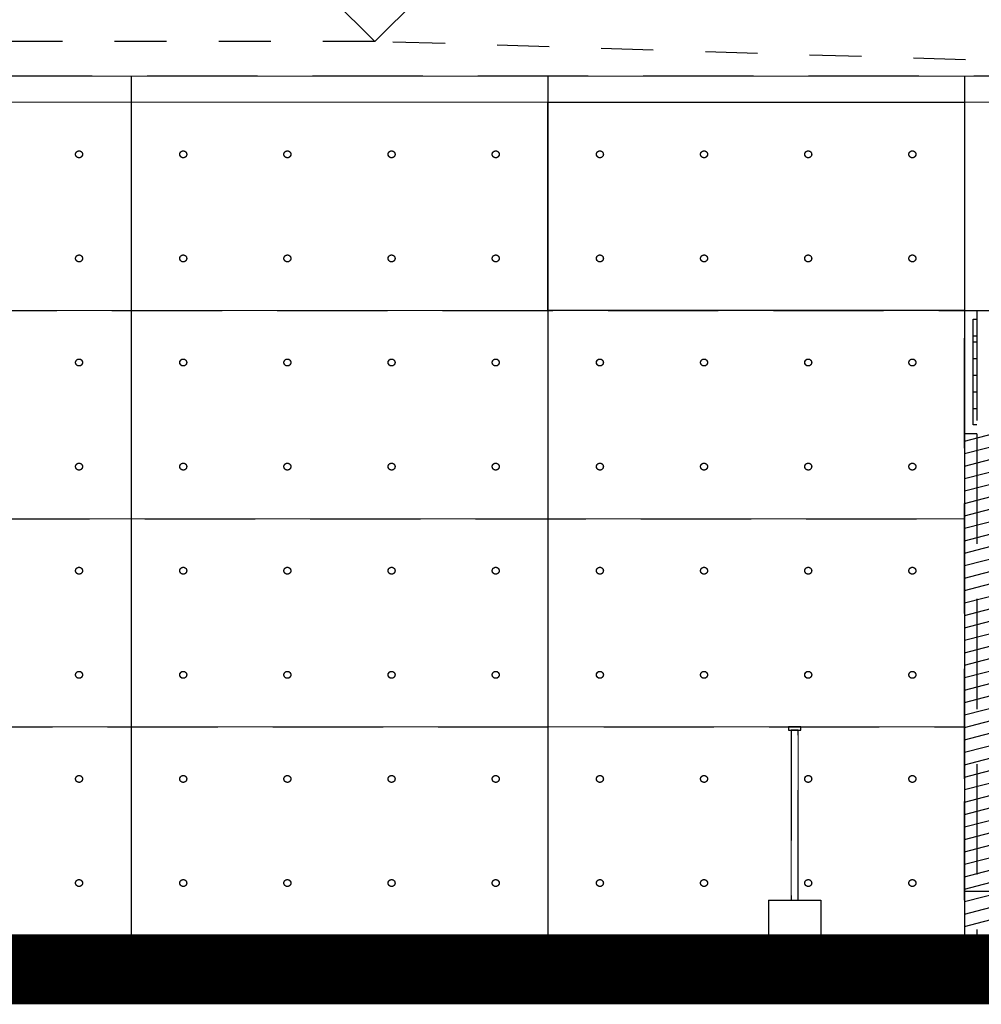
# Model space of a CAD drawing. Header units: millimetres. Extents: x 113048 to 489828, y -130780 to 23393.
# Tile 7 of 98: x 150781 to 156320, y -122069 to -116394. Entities that reach past the tile are written whole.
import ezdxf
from ezdxf.enums import TextEntityAlignment as Align

# ---------------------------------------------------------------- set-up
doc = ezdxf.new("R2010")
doc.units = ezdxf.units.MM
doc.header["$LTSCALE"] = 100
doc.linetypes.add('Dash', pattern=[6, 3, -3])
doc.linetypes.add('Hidden', pattern=[9.524999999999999, 6.35, -3.175])
for name, color, linetype in [('+C-160', 160, 'Hidden'), ('DLN240__', 1, 'Continuous'), ('HCL246', 1, 'Continuous'), ('LEVEL', 7, 'Continuous'), ('METAL', 6, 'Continuous'), ('S_Dim', 1, 'Continuous')]:
    doc.layers.add(name, color=color, linetype=linetype)
doc.layers.add('A-GLAZ', color=8, linetype='Continuous', lineweight=9)
doc.layers.add('A-WALL', color=2, linetype='Continuous', lineweight=9)
doc.styles.add('romans', font='romans.shx')

# ---------------------------------------------------------------- blocks, each defined once
blk = doc.blocks.new('ELSECT')
at = {"layer": 'LEVEL'}
for p, q in [((-0.499999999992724, 0.5), (7.275957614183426e-12, 0)), ((0.500000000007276, 0.5), (-0.499999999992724, 0.5)), ((7.275957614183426e-12, 0), (0.500000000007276, 0.5))]:
    blk.add_line(p, q, dxfattribs=at)
at = {"layer": 'LEVEL', "style": 'romans'}
blk.add_attdef('ELSECT', text='', height=1, dxfattribs=at).set_placement((7.275957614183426e-12, 1), align=Align.CENTER)
blk = doc.blocks.new('A$C713849A3')
at = {"layer": '+C-160'}
for p, q in [((-79361.2803678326, -18940.06620022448, -1.435232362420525), (-136981.7948536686, -18940.06620082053, -1.435232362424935)), ((-106758.3349981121, -18940.06620988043, -1.410364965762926), (-106758.3350133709, -23930.52323028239, -1.410364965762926)), ((-104358.33499692, -18940.06621572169, -1.410364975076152), (-104358.3350131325, -23930.52323183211, -1.410364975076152)), ((-101958.334995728, -18940.06622132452, -1.435232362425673), (-101958.3350121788, -23930.52323362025, -1.435232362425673)), ((-117346.4251415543, -20290.52320334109, -4.123933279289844), (-50461.2803473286, -20290.5234075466, -4.123933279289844)), ((-101958.3349976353, -20290.52326699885, -1.418656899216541), (-96767.28036973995, -20290.52326699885, -1.418656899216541)), ((-101958.3349976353, -22990.06621226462, -1.43523236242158), (-101958.3349966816, -20290.52326699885, -1.418656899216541)), ((-101886.280357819, -20290.52326711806, -1.418656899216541), (-101836.280357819, -20290.52326699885, -1.418656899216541)), ((-101886.280357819, -20290.52326711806, -1.418656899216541), (-101886.280357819, -21000.79844888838, -1.43523236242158)), ((-101908.3349976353, -20340.52326699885, -1.418656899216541), (-101886.280357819, -20340.52326711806, -1.418656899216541)), ((-101908.3349976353, -20950.0662120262, -1.43523236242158), (-101908.3349976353, -20340.52326699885, -1.418656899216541)), ((-101908.3349976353, -20436.52326711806, -1.418656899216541), (-101886.280357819, -20436.52326699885, -1.418656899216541)), ((-101908.3349976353, -20472.06621190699, -1.43523236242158), (-101886.280357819, -20472.0662120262, -1.43523236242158)), ((-101908.3349976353, -20568.0662120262, -1.43523236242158), (-101886.280357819, -20568.0662120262, -1.43523236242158)), ((-101908.3349976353, -20664.0662120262, -1.43523236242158), (-101886.280357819, -20664.06621214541, -1.43523236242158)), ((-101908.3349976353, -20760.06621190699, -1.43523236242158), (-101886.280357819, -20760.0662120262, -1.43523236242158)), ((-101908.3349976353, -20856.06621214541, -1.43523236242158), (-101886.280357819, -20856.06621190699, -1.43523236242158)), ((-101886.280357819, -20950.0662120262, -1.43523236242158), (-101908.3349976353, -20950.0662120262, -1.43523236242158)), ((-101958.3349976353, -21000.0662120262, -1.43523236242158), (-101886.280357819, -21000.06621214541, -1.43523236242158)), ((-101886.280357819, -21000.79844888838, -1.43523236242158), (-101886.2803575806, -23889.52322670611, -1.43523236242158)), ((-117157.3404342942, -21490.52326068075, -4.123933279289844), (-101958.335004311, -21490.52330729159, -4.123933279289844)), ((-117371.4213456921, -22690.52329429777, -0.1022169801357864), (-101958.3349976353, -22690.52332457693, -1.418656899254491)), ((-101958.3349976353, -23690.06621238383, -1.43523236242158), (-101958.3349976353, -23121.06621226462, -1.43523236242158)), ((-103086.293130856, -23690.06621274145, -1.435232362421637), (-102786.3151986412, -23690.06621274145, -1.43510985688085)), ((-103086.293130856, -23690.06621262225, -1.435232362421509), (-103086.293130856, -23889.52322086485, -1.435232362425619)), ((-102786.3151986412, -23690.06621274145, -1.435329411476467), (-102786.3151988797, -23889.52322074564, -1.435232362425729)), ((-104501.8628909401, -24140.06621238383, -1.43523236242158), (-87525.0734879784, -24140.06621226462, -1.43523236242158))]:
    blk.add_line(p, q, dxfattribs=at)
for points, elevation in [([(-104358.3349973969, -19090.52331587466), (-101958.3349966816, -19090.52331575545), (-101958.3349966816, -20290.52326711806), (-104358.3349976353, -20290.52326723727)], -1.410364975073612), ([(-102971.3041636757, -22710.06621047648), (-102901.3041639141, -22710.06621047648), (-102901.3041639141, -22690.06621059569), (-102971.3041639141, -22690.06621047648)], -1.435171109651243), ([(-102956.3041646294, -23690.06621274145), (-102916.3041648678, -23690.06621286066), (-102916.304164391, -22710.06621059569), (-102956.3041639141, -22710.06621059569)], -1.435171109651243), ([(-101958.3350121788, -23930.52323362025), (-100161.2282547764, -23889.52322074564), (-100161.2282547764, -23690.06621238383), (-99886.28035805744, -23690.06621250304), (-99886.28035804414, -23640.06621000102), (-101958.3350112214, -23640.06620944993)], -1.435232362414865)]:
    blk.add_lwpolyline(points, close=True, dxfattribs=dict(at, elevation=elevation))
at = {"layer": '+C-160', "elevation": -1.435232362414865}
for points in [[(-138000.1529604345, -23889.52322109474), (-20345.78808591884, -23889.52321991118)], [(-138000.1529604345, -23889.5232207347), (-20890.17639349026, -23889.52321943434)]]:
    blk.add_lwpolyline(points, dxfattribs=at)
at = {"layer": '+C-160'}
for centre in [(-107058.3349971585, -19390.52321931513, -2.743232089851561), (-106458.3350000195, -19390.52323266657, -2.743232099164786), (-105858.3350000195, -19390.52323075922, -2.743232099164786), (-105258.3349959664, -19390.52322301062, -2.743232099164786), (-104658.3349959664, -19390.52322503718, -2.743232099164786), (-104058.3349959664, -19390.52322682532, -2.743232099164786), (-103458.334995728, -19390.52322885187, -2.743232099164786), (-102858.334995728, -19390.52323075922, -2.743232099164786), (-102258.334995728, -19390.52323266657, -2.743232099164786), (-107058.3349952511, -19990.52321943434, -2.743232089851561), (-106458.3349952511, -19990.52321943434, -2.743232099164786), (-105858.3349952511, -19990.52322134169, -2.743232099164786), (-105258.3349942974, -19990.52322312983, -2.743232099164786), (-104658.334994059, -19990.52322515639, -2.743232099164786), (-104058.334994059, -19990.52322694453, -2.743232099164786), (-103458.3349938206, -19990.52322885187, -2.743232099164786), (-102858.3349938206, -19990.52323075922, -2.743232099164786), (-102258.3349938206, -19990.52323266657, -2.743232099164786), (-107058.3349971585, -20590.52321931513, -2.743232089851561), (-106458.3349971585, -20590.52321943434, -2.743232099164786), (-105858.3349971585, -20590.52322134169, -2.743232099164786), (-105258.3349959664, -20590.52322324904, -2.743232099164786), (-104658.3349959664, -20590.52322515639, -2.743232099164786), (-104058.334995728, -20590.52322706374, -2.743232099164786), (-103458.3349959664, -20590.52322897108, -2.743232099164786), (-102858.334995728, -20590.52323087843, -2.743232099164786), (-102258.334995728, -20590.52323266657, -2.743232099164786), (-107058.3349952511, -21190.52321955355, -2.743232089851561), (-106458.3349952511, -21190.52321955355, -2.743232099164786), (-105858.3349952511, -21190.52322134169, -2.743232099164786), (-105258.3349942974, -21190.52322336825, -2.743232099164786), (-104658.3349942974, -21190.5232252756, -2.743232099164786), (-104058.3349938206, -21190.52322718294, -2.743232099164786), (-103458.334994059, -21190.52322897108, -2.743232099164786), (-102858.3349938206, -21190.52323099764, -2.743232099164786), (-102258.3349938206, -21190.52323278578, -2.743232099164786), (-107058.3349971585, -21790.52321955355, -2.743232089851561), (-106458.3349971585, -21790.52321967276, -2.743232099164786), (-105858.3349971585, -21790.5232214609, -2.743232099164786), (-105258.3349962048, -21790.52322336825, -2.743232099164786), (-104658.334995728, -21790.5232252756, -2.743232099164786), (-104058.334995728, -21790.52322718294, -2.743232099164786), (-103458.334995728, -21790.52322909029, -2.743232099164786), (-102858.334995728, -21790.52323099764, -2.743232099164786), (-102258.334995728, -21790.52323290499, -2.743232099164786), (-107058.3349952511, -22390.52321967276, -2.743232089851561), (-106458.3349952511, -22390.52321967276, -2.743232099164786), (-105858.3349952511, -22390.52322158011, -2.743232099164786), (-105258.3349942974, -22390.52322348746, -2.743232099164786), (-104658.334994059, -22390.52322539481, -2.743232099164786), (-104058.3349938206, -22390.52322718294, -2.743232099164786), (-103458.3349938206, -22390.52322909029, -2.743232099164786), (-102858.3349938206, -22390.52323099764, -2.743232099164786), (-102258.3349938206, -22390.52323290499, -2.743232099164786), (-107058.3349971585, -22990.52321967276, -2.743232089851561), (-106458.3349971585, -22990.52321967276, -2.743232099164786), (-105858.3349971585, -22990.52322158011, -2.743232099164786), (-105258.3349962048, -22990.52322348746, -2.743232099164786), (-104658.3349959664, -22990.52322539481, -2.743232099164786), (-104058.334995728, -22990.52322742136, -2.743232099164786), (-103458.334995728, -22990.52322932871, -2.743232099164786), (-102858.334995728, -22990.52323111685, -2.743232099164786), (-102258.334995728, -22990.5232330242, -2.743232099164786), (-107058.3349952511, -23590.52321991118, -2.743232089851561), (-106458.3349952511, -23590.52321979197, -2.743232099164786), (-105858.3349952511, -23590.52322158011, -2.743232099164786), (-105258.334994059, -23590.52322360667, -2.743232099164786), (-104658.334994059, -23590.52322551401, -2.743232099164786), (-104058.3349938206, -23590.52322742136, -2.743232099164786), (-103458.3349938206, -23590.52322932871, -2.743232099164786), (-102858.3349938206, -23590.52323123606, -2.743232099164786), (-102258.3349938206, -23590.52323314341, -2.743232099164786)]:
    blk.add_circle(centre, 20.00000000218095, dxfattribs=at)

msp = doc.modelspace()

# ---------------------------------------------------------------- hatches: boundary and pattern name
at = {"layer": 'METAL'}
h = msp.add_hatch(dxfattribs=at)
h.set_pattern_fill('ANSI31', color=8, scale=64.00000000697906, angle=6.274343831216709e-10)
h.set_pattern_definition([(45.00000000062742, (-6675037518.641817, -6543135701.503306), (-143.6840979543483, 143.6840979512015), [])])
h.paths.add_polyline_path([(156222.6297580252, -118779.7752924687), (167319.6843988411, -118779.7752968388), (167319.6843978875, -121669.3076790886), (167320.1149115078, -121669.7752961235), (156222.6297580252, -121670.7105268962)])

# ---------------------------------------------------------------- linework, layer by layer
at = {"layer": 'A-GLAZ', "color": 8}
msp.add_line((156222.6297578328, -118779.7752960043), (156294.684397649, -118779.7752961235), dxfattribs=at)
at = {"layer": 'A-GLAZ', "elevation": 6.12527636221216e-05}
for points in [[(155209.6605917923, -120489.7752944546), (155279.6605915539, -120489.7752944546), (155279.6605915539, -120469.7752945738), (155209.6605915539, -120469.7752944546)], [(155224.6605908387, -121469.7752967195), (155264.6605906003, -121469.7752968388), (155264.6605910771, -120489.7752945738), (155224.6605915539, -120489.7752945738)]]:
    msp.add_lwpolyline(points, close=True, dxfattribs=at)
at = {"layer": 'A-WALL'}
for p, q in [((178819.6843876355, -116719.7752842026), (121199.1699017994, -116719.7752847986)), ((156222.6297578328, -118070.2323509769, 0.01657546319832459), (161413.6843857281, -118070.2323509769, 0.01657546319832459)), ((156222.6297578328, -120769.7752962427), (156222.6297587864, -118070.2323509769, 0.01657546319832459)), ((156222.6297578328, -121469.7752963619), (156222.6297578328, -120900.7752962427)), ((155094.6716246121, -121469.7752967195), (155394.6495568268, -121469.7752967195, 0.0001225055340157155)), ((155094.6716246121, -121469.7752966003), (155094.6716246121, -121669.2323048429)), ((155394.6495568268, -121469.7752967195, -9.70490616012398e-05), (155394.6495565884, -121669.2323047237))]:
    msp.add_line(p, q, dxfattribs=at)
at = {"layer": 'A-WALL', "color": 1}
for p, q in [((140834.539614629, -116870.2323615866), (207719.6844076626, -116870.2325603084)), ((140834.5396139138, -118070.2322873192, -2.688700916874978), (207719.6844081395, -118070.2324915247, -2.688700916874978)), ((141023.6243211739, -119270.2323446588, -2.688700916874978), (156222.629751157, -119270.2323912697, -2.688700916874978)), ((140809.543409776, -120470.2323782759, 1.333015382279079), (156222.6297578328, -120470.232408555, 0.0165754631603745))]:
    msp.add_line(p, q, dxfattribs=at)
for centre in [(151122.6297583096, -117170.2323032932, -1.307999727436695), (151722.6297554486, -117170.2323166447, -1.307999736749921), (152322.6297554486, -117170.2323147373, -1.307999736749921), (152922.6297595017, -117170.2323069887, -1.307999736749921), (153522.6297595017, -117170.2323090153, -1.307999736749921), (154122.6297595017, -117170.2323108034, -1.307999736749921), (154722.6297597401, -117170.23231283, -1.307999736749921), (155322.6297597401, -117170.2323147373, -1.307999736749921), (155922.6297597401, -117170.2323166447, -1.307999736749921), (151122.629760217, -117770.2323034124, -1.307999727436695), (151722.629760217, -117770.2323034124, -1.307999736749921), (152322.629760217, -117770.2323053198, -1.307999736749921), (152922.6297611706, -117770.2323071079, -1.307999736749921), (153522.629761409, -117770.2323091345, -1.307999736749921), (154122.629761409, -117770.2323109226, -1.307999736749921), (154722.6297616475, -117770.23231283, -1.307999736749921), (155322.6297616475, -117770.2323147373, -1.307999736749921), (155922.6297616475, -117770.2323166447, -1.307999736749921), (151122.6297583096, -118370.2323032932, -1.307999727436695), (151722.6297583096, -118370.2323034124, -1.307999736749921), (152322.6297583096, -118370.2323053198, -1.307999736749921), (152922.6297595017, -118370.2323072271, -1.307999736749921), (153522.6297595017, -118370.2323091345, -1.307999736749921), (154122.6297597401, -118370.2323110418, -1.307999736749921), (154722.6297595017, -118370.2323129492, -1.307999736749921), (155322.6297597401, -118370.2323148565, -1.307999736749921), (155922.6297597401, -118370.2323166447, -1.307999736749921), (151122.629760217, -118970.2323035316, -1.307999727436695), (151722.629760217, -118970.2323035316, -1.307999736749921), (152322.629760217, -118970.2323053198, -1.307999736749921), (152922.6297611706, -118970.2323073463, -1.307999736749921), (153522.6297611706, -118970.2323092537, -1.307999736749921), (154122.6297616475, -118970.232311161, -1.307999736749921), (154722.629761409, -118970.2323129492, -1.307999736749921), (155322.6297616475, -118970.2323149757, -1.307999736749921), (155922.6297616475, -118970.2323167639, -1.307999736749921), (151122.6297583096, -119570.2323035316, -1.307999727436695), (151722.6297583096, -119570.2323036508, -1.307999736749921), (152322.6297583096, -119570.232305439, -1.307999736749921), (152922.6297592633, -119570.2323073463, -1.307999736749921), (153522.6297597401, -119570.2323092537, -1.307999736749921), (154122.6297597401, -119570.232311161, -1.307999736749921), (154722.6297597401, -119570.2323130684, -1.307999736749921), (155322.6297597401, -119570.2323149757, -1.307999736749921), (155922.6297597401, -119570.2323168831, -1.307999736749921), (151122.629760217, -120170.2323036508, -1.307999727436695), (151722.629760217, -120170.2323036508, -1.307999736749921), (152322.629760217, -120170.2323055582, -1.307999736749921), (152922.6297611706, -120170.2323074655, -1.307999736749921), (153522.629761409, -120170.2323093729, -1.307999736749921), (154122.6297616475, -120170.232311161, -1.307999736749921), (154722.6297616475, -120170.2323130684, -1.307999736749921), (155322.6297616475, -120170.2323149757, -1.307999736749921), (155922.6297616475, -120170.2323168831, -1.307999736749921), (151122.6297583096, -120770.2323036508, -1.307999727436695), (151722.6297583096, -120770.2323036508, -1.307999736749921), (152322.6297583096, -120770.2323055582, -1.307999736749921), (152922.6297592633, -120770.2323074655, -1.307999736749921), (153522.6297595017, -120770.2323093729, -1.307999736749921), (154122.6297597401, -120770.2323113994, -1.307999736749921), (154722.6297597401, -120770.2323133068, -1.307999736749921), (155322.6297597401, -120770.2323150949, -1.307999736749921), (155922.6297597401, -120770.2323170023, -1.307999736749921), (151122.629760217, -121370.2323038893, -1.307999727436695), (151722.629760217, -121370.2323037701, -1.307999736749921), (152322.629760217, -121370.2323055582, -1.307999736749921), (152922.629761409, -121370.2323075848, -1.307999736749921), (153522.629761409, -121370.2323094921, -1.307999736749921), (154122.6297616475, -121370.2323113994, -1.307999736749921), (154722.6297616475, -121370.2323133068, -1.307999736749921), (155322.6297616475, -121370.2323152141, -1.307999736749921), (155922.6297616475, -121370.2323171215, -1.307999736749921)]:
    msp.add_circle(centre, 20.00000000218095, dxfattribs=at)
at = {"layer": 'DLN240__', "color": 5, "const_width": 399.9999999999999}
msp.add_lwpolyline([(120180.8117950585, -121869.2323053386), (241180.9647554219, -121869.2323040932)], dxfattribs=at)
at = {"layer": 'DLN240__', "color": 5}
for points in [[(120180.8117950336, -121669.2323050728), (237835.1766695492, -121669.2323038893)], [(120180.8117950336, -121669.2323047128), (237290.7883619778, -121669.2323034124)]]:
    msp.add_lwpolyline(points, dxfattribs=at)
at = {"layer": 'HCL246', "color": 2, "linetype": 'Dash'}
for p, q in [((152826.7985569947, -116519.7706606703), (121199.1698541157, -116519.7706380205)), ((168823.2010731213, -117019.7706717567), (152826.7985572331, -116519.7706607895))]:
    msp.add_line(p, q, dxfattribs=at)
at = {"layer": 'HCL246', "elevation": 0.02486738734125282}
msp.add_lwpolyline([(153822.6297580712, -116870.2323998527), (156222.6297587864, -116870.2323997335), (156222.6297587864, -118070.2323510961), (153822.6297578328, -118070.2323512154)], close=True, dxfattribs=at)
at = {"layer": 'METAL', "color": 8}
msp.add_line((153679.1018645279, -121919.7752963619), (170655.8912674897, -121919.7752962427), dxfattribs=at)
at = {"layer": 'S_Dim', "linetype": 'ByBlock'}
for p, q in [((151422.6297573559, -116719.7752938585, 0.02486739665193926), (151422.6297420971, -121710.2323142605, 0.02486739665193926)), ((153822.629758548, -116719.7752996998, 0.02486738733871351), (153822.6297423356, -121710.2323158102, 0.02486738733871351)), ((156222.6297597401, -116719.7753053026), (156222.6297432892, -121710.2323175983))]:
    msp.add_line(p, q, dxfattribs=at)

# ---------------------------------------------------------------- block references
at = {"layer": '+C-160'}
msp.add_blockref('A$C713849A3', (258180.9647554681, -97779.70908397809, 1.435232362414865), dxfattribs=at)
at = {"layer": 'LEVEL'}
ref = msp.add_blockref('ELSECT', (152826.7985574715, -116519.7706606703), dxfattribs=dict(at, xscale=500.0000000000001, yscale=500.0000000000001, zscale=500.0000000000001))
ref.add_attrib('ELSECT', '11.50', dxfattribs={"height": 249.9999999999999, "rotation": 1.888730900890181e-06, "style": 'romans'}).set_placement((152826.7985577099, -116127.427584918), align=Align.CENTER)

doc.saveas('drawing.dxf')
